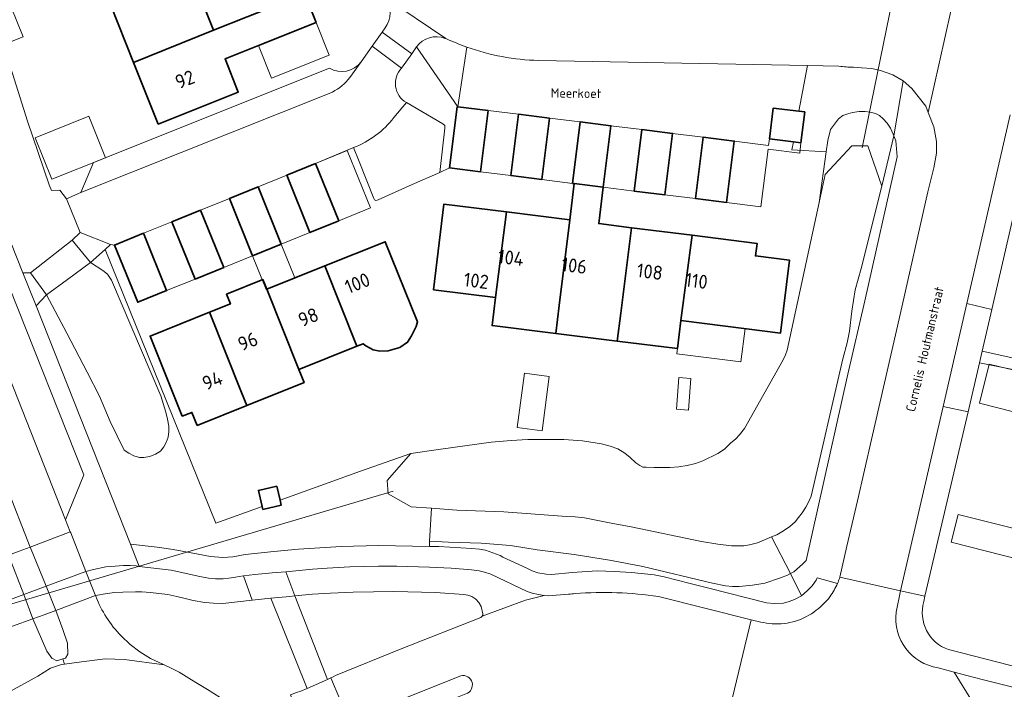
# Model space of a CAD drawing. Header units: metres. Extents: x 149984 to 156489, y 469398 to 478068.
# Tile 233 of 256: x 153684 to 153779, y 471790 to 471855. Entities that reach past the tile are written whole.
import ezdxf
from ezdxf.enums import TextEntityAlignment as Align

# ---------------------------------------------------------------- set-up
doc = ezdxf.new("R2010")
doc.units = ezdxf.units.M
doc.header["$LTSCALE"] = 0.75
for name, color, linetype, lineweight in [('B-WE-GR-BEPLANTING_CULTUUR_HEESTERS-GV', 252, 'Continuous', 18), ('B-WE-KW-KUNSTWERK_DUIKER-G', 6, 'Continuous', 18), ('B-WE-OG-BEBOUWING-GV', 6, 'Continuous', 35), ('B-WE-OG-BEBOUWING-T18', 1, 'Continuous', 18), ('B-WE-OG-BEBOUWING_LUIFEL-GV', 6, 'Continuous', 18), ('B-WE-OG-BEBOUWING_OVERBOUWING-GV', 6, 'Continuous', 18), ('B-WE-OG-TERREIN_BEGROEID-GV', 252, 'Continuous', 18), ('B-WE-OG-TERREIN_ERF-GV', 252, 'Continuous', 18), ('B-WE-OG-TOPOGRAFIE-T18', 7, 'Continuous', 18), ('B-WE-OG-WATER_MEER-GV', 252, 'Continuous', 18), ('B-WE-VH-GESLOTENVERHARDING_ASFALT-GV', 252, 'Continuous', 18), ('B-WE-VH-OPENVERHARDING_BETONSTRAATSTEEN-GV', 252, 'Continuous', 18), ('B-WE-VH-OPENVERHARDING_STRAATBAKSTEEN-GV', 252, 'Continuous', 18), ('B-WE-VH-OPENVERHARDING_TEGEL-GV', 252, 'Continuous', 18)]:
    doc.layers.add(name, color=color, linetype=linetype, lineweight=lineweight)
doc.styles.add('NLCS-ISO-M500-T18', font='NLCS-ISO.ttf', dxfattribs={"height": 0.9})
doc.styles.add('NLCS-ISO-M750-T18', font='NLCS-ISO.ttf', dxfattribs={"height": 1.35})

msp = doc.modelspace()

# ---------------------------------------------------------------- linework, layer by layer
at = {"layer": 'B-WE-GR-BEPLANTING_CULTUUR_HEESTERS-GV', "flags": 128}
for points in [[(153726.231, 471846.465), (153722.232, 471852.268), (153721.765, 471851.589), (153720.777, 471850.195)], [(153679.87, 471841.09), (153684.119, 471830.417), (153684.848, 471830.41), (153684.87, 471830.41), (153688.887, 471833.56), (153689.668, 471834.32), (153688.33, 471837.57), (153687.69, 471838.406), (153686.892, 471838.374), (153686.67, 471838.91), (153684.558, 471845.07), (153682.58, 471851.431)], [(153763.11, 471850.391), (153760.067, 471850.449), (153759.251, 471846.037), (153759.813, 471845.967), (153759.442, 471842.985), (153758.704, 471843.077), (153758.559, 471842.294), (153761.883, 471842.117), (153762.03, 471843.19), (153762.31, 471844.26), (153763.08, 471845.3), (153763.48, 471845.61), (153763.97, 471845.79), (153764.43, 471845.9), (153765.08, 471846.02), (153765.67, 471846.01), (153766.13, 471845.96), (153766.65, 471845.83), (153767.04, 471845.62), (153767.41, 471845.3), (153767.78, 471844.87), (153768.1, 471844.39), (153768.38, 471843.83), (153768.443, 471843.664), (153769.346, 471848.985)], [(153769.346, 471848.985), (153768.323, 471849.56), (153767.152, 471849.976), (153766.311, 471850.167), (153765.288, 471850.229), (153764.528, 471850.284)], [(153721.241, 471846.886), (153724.763, 471844.826), (153724.957, 471844.643), (153724.983, 471844.4), (153724.473, 471840.121), (153725.431, 471840.548), (153726.167, 471846.473), (153726.223, 471846.466), (153726.231, 471846.465)], [(153711.02, 471789.942), (153711.633, 471790.198), (153708.118, 471798.943), (153706.327, 471798.742), (153703.476, 471798.423), (153702.575, 471798.441), (153701.727, 471798.512), (153700.62, 471798.691), (153699.696, 471798.946), (153699.02, 471799.104), (153698.151, 471799.272), (153697.284, 471799.398), (153696.471, 471799.481), (153695.638, 471799.53), (153695.02, 471799.547), (153693.808, 471799.522), (153693.023, 471799.465), (153692.289, 471799.387), (153691.146, 471799.204), (153691.18, 471799.12)], [(153693.628, 471795.275), (153694.501, 471794.454), (153695.455, 471793.728), (153696.478, 471793.105), (153697.805, 471792.489), (153698.422, 471792.203), (153699.263, 471791.772), (153700.87, 471790.78), (153701.985, 471790.086), (153703.223, 471789.315)]]:
    msp.add_lwpolyline(points, dxfattribs=at)
at = {"layer": 'B-WE-GR-BEPLANTING_CULTUUR_HEESTERS-GV'}
for points in [[(153720.777, 471850.195, 0.490753), (153721.241, 471846.886)], [(153764.528, 471850.284, -0.025945), (153763.11, 471850.391)], [(153691.18, 471799.12, 0.099325), (153693.628, 471795.275)]]:
    msp.add_lwpolyline(points, format="xyb", dxfattribs=at)
at = {"layer": 'B-WE-GR-BEPLANTING_CULTUUR_HEESTERS-GV', "flags": 128}
for points in [[(153767.28, 471838.78), (153768.443, 471843.664), (153768.38, 471843.83), (153768.1, 471844.39), (153767.78, 471844.87), (153767.41, 471845.3), (153767.04, 471845.62), (153766.65, 471845.83), (153766.13, 471845.96), (153765.67, 471846.01), (153765.08, 471846.02), (153764.43, 471845.9), (153763.97, 471845.79), (153763.48, 471845.61), (153763.08, 471845.3), (153762.31, 471844.26), (153762.03, 471843.19), (153761.883, 471842.117), (153761.214, 471837.22), (153761.8, 471839.92), (153764.38, 471842.7), (153765.92, 471842.69)], [(153685.398, 471827.206), (153694.54, 471804.16), (153697.12, 471803.864), (153698.667, 471803.63), (153700.4, 471803.331), (153702.281, 471802.948), (153703.468, 471802.881), (153704.455, 471802.924), (153705.625, 471803.146), (153708.42, 471803.454), (153710.799, 471803.683), (153714.92, 471803.917), (153718.542, 471804.019), (153723.499, 471803.935), (153723.495, 471804.447), (153723.681, 471807.627), (153721.72, 471807.76), (153719.49, 471809.03), (153719.37, 471810.32), (153721.67, 471812.94), (153716.81, 471811.23), (153709.013, 471808.418), (153709.126, 471807.93), (153707.344, 471807.518), (153707.28, 471807.793), (153702.79, 471806.174), (153692.076, 471832.647), (153690.664, 471831.392), (153691.85, 471830.64), (153692.32, 471830.28), (153692.69, 471829.69), (153697.46, 471818.5), (153697.95, 471816.94), (153698.12, 471816.26), (153698.25, 471815.58), (153698.26, 471815.05), (153698.18, 471814.52), (153698, 471813.99), (153697.77, 471813.56), (153697.44, 471813.16), (153696.95, 471812.86), (153696.42, 471812.63), (153695.83, 471812.54), (153695.4, 471812.54), (153694.87, 471812.69), (153694.38, 471812.95), (153693.92, 471813.26), (153692.58, 471816.03), (153691.53, 471818.47), (153690.36, 471820.79), (153688.39, 471824.57), (153686.41, 471828.282)], [(153690.664, 471831.392), (153688.44, 471829.764), (153686.41, 471828.282), (153688.39, 471824.57), (153690.36, 471820.79), (153691.53, 471818.47), (153692.58, 471816.03), (153693.92, 471813.26), (153694.38, 471812.95), (153694.87, 471812.69), (153695.4, 471812.54), (153695.83, 471812.54), (153696.42, 471812.63), (153696.95, 471812.86), (153697.44, 471813.16), (153697.77, 471813.56), (153698, 471813.99), (153698.18, 471814.52), (153698.26, 471815.05), (153698.25, 471815.58), (153698.12, 471816.26), (153697.95, 471816.94), (153697.46, 471818.5), (153692.69, 471829.69), (153692.32, 471830.28), (153691.85, 471830.64)], [(153710.434, 471799.16), (153713.606, 471791.063), (153713.944, 471791.233), (153714.152, 471791.327), (153714.385, 471791.435), (153720.736, 471794.025), (153728.445, 471797.064), (153728.592, 471797.197), (153728.638, 471797.286), (153728.643, 471797.414), (153728.484, 471798.121), (153728.273, 471798.499), (153727.974, 471798.83), (153727.593, 471799.077), (153727.2, 471799.219), (153726.795, 471799.296), (153724.062, 471799.469), (153720.025, 471799.572), (153716.086, 471799.522), (153713.89, 471799.42), (153712.15, 471799.307)]]:
    msp.add_lwpolyline(points, close=True, dxfattribs=at)
at = {"layer": 'B-WE-KW-KUNSTWERK_DUIKER-G', "flags": 128}
for points in [[(153765.354, 471842.494), (153770.061, 471865.389)], [(153660.29, 471791.678), (153719.977, 471809.284)]]:
    msp.add_lwpolyline(points, dxfattribs=at)
at = {"layer": 'B-WE-OG-BEBOUWING-GV', "flags": 128}
for points in [[(153692.602, 471856.366), (153694.846, 471850.739), (153702.584, 471853.879), (153700.354, 471859.467)], [(153694.846, 471850.739), (153697.221, 471844.785), (153704.97, 471847.896), (153703.695, 471851.093), (153706.937, 471852.385), (153712.511, 471854.607), (153711.4, 471857.394), (153705.827, 471855.172), (153702.584, 471853.879)], [(153725.431, 471840.548), (153728.419, 471840.177), (153729.155, 471846.102), (153726.231, 471846.465), (153726.223, 471846.466), (153726.167, 471846.473)], [(153756.381, 471843.366), (153758.704, 471843.077), (153759.442, 471842.985), (153759.813, 471845.967), (153759.251, 471846.037), (153756.752, 471846.348)], [(153734.354, 471839.44), (153735.09, 471845.364), (153732.102, 471845.736), (153731.366, 471839.811)], [(153740.306, 471838.69), (153741.043, 471844.625), (153738.066, 471844.995), (153737.329, 471839.06), (153737.492, 471839.04)], [(153746.28, 471837.948), (153747.017, 471843.882), (153744.03, 471844.253), (153743.293, 471838.319)], [(153752.244, 471837.207), (153752.982, 471843.141), (153749.985, 471843.514), (153749.247, 471837.579)], [(153712.449, 471840.976), (153709.671, 471839.85), (153711.915, 471834.312), (153714.693, 471835.438)], [(153706.893, 471838.724), (153704.115, 471837.598), (153706.359, 471832.06), (153709.137, 471833.186)], [(153737.055, 471835.521), (153736.049, 471827.251), (153735.718, 471824.534), (153741.666, 471823.791), (153741.997, 471826.508), (153743.035, 471834.77), (153739.864, 471835.168), (153740.306, 471838.69), (153737.492, 471839.04)], [(153729.873, 471828.022), (153730.926, 471836.291), (153724.876, 471837.051), (153723.874, 471828.772)], [(153701.327, 471836.468), (153698.549, 471835.342), (153700.794, 471829.804), (153703.572, 471830.93)], [(153736.049, 471827.251), (153737.055, 471835.521), (153730.926, 471836.291), (153729.873, 471828.022), (153729.542, 471825.305), (153735.718, 471824.534)], [(153693.003, 471833.094), (153695.247, 471827.556), (153698.035, 471828.686), (153695.791, 471834.224)], [(153743.035, 471834.77), (153741.997, 471826.508), (153741.666, 471823.791), (153747.479, 471823.068), (153747.818, 471825.78), (153748.91, 471834.032)], [(153748.91, 471834.032), (153747.818, 471825.78), (153754.159, 471824.988), (153757.463, 471824.575), (153758.344, 471831.619), (153755.04, 471832.032), (153755.191, 471833.243)], [(153713.353, 471831.067), (153716.454, 471823.303), (153717.047, 471823.541), (153717.323, 471823.341), (153718.042, 471822.944), (153718.686, 471822.82), (153719.479, 471822.845), (153720.62, 471823.167), (153721.338, 471823.688), (153721.735, 471824.308), (153721.983, 471824.754), (153722.181, 471825.225), (153722.315, 471825.651), (153719.205, 471833.411)], [(153716.454, 471823.303), (153713.353, 471831.067), (153707.736, 471828.817), (153710.839, 471821.052)], [(153702.188, 471826.594), (153705.29, 471818.829), (153705.795, 471817.569), (153711.343, 471819.793), (153710.839, 471821.052), (153707.736, 471828.817), (153707.365, 471829.746), (153703.837, 471828.336), (153704.209, 471827.404)], [(153699.536, 471816.524), (153700.489, 471816.906), (153700.994, 471815.645), (153705.795, 471817.569), (153705.29, 471818.829), (153702.188, 471826.594), (153696.434, 471824.289)], [(153707.344, 471807.518), (153709.126, 471807.93), (153709.013, 471808.418), (153708.703, 471809.759), (153706.921, 471809.347), (153707.28, 471807.793)]]:
    msp.add_lwpolyline(points, close=True, dxfattribs=at)
at = {"layer": 'B-WE-OG-BEBOUWING_LUIFEL-GV', "flags": 128}
for points in [[(153712.511, 471854.607), (153706.938, 471852.385), (153708.192, 471849.238), (153713.766, 471851.46)], [(153732.102, 471845.736), (153729.155, 471846.102), (153728.419, 471840.177), (153731.366, 471839.811)], [(153738.066, 471844.995), (153735.09, 471845.364), (153734.354, 471839.44), (153737.329, 471839.06)], [(153744.03, 471844.253), (153741.043, 471844.625), (153740.306, 471838.69), (153743.293, 471838.319)], [(153749.985, 471843.514), (153747.017, 471843.882), (153746.28, 471837.948), (153749.247, 471837.579)], [(153752.982, 471843.141), (153752.244, 471837.207), (153755.563, 471836.794), (153756.257, 471842.372), (153759.318, 471841.991), (153759.442, 471842.985), (153756.381, 471843.366), (153756.301, 471842.728)], [(153712.449, 471840.976), (153714.693, 471835.438), (153717.769, 471836.684), (153715.525, 471842.222)], [(153709.671, 471839.85), (153706.893, 471838.724), (153709.137, 471833.186), (153711.915, 471834.312)], [(153704.115, 471837.598), (153701.327, 471836.468), (153703.572, 471830.93), (153706.359, 471832.06)], [(153698.549, 471835.342), (153695.791, 471834.224), (153698.035, 471828.686), (153700.794, 471829.804)], [(153709.137, 471833.186), (153706.359, 471832.06), (153707.682, 471828.795), (153707.736, 471828.817), (153710.452, 471829.905)], [(153747.818, 471825.78), (153747.418, 471822.581), (153753.625, 471821.806), (153754.025, 471825.005)], [(153782.56, 471816.816), (153783.309, 471820.201), (153777.671, 471821.577), (153776.712, 471817.785), (153781.676, 471816.528)], [(153780.568, 471802.675), (153781.25, 471805.377), (153774.659, 471807.041), (153773.977, 471804.339)]]:
    msp.add_lwpolyline(points, close=True, dxfattribs=at)
at = {"layer": 'B-WE-OG-BEBOUWING_OVERBOUWING-GV', "flags": 128}
for points in [[(153680.467, 471851.776), (153684.143, 471853.243), (153682.387, 471857.642), (153678.711, 471856.175)], [(153692.116, 471841.529), (153690.503, 471845.555), (153685.313, 471843.475), (153686.926, 471839.45)], [(153735.062, 471820.376), (153732.671, 471820.689), (153731.984, 471815.442), (153734.375, 471815.129)], [(153747.379, 471817.215), (153748.552, 471817.122), (153748.796, 471820.183), (153747.622, 471820.276)]]:
    msp.add_lwpolyline(points, close=True, dxfattribs=at)
at = {"layer": 'B-WE-OG-TERREIN_BEGROEID-GV', "flags": 128}
for points in [[(153772.561, 471841.968), (153772.561, 471843.118), (153772.306, 471844.513), (153771.763, 471845.898), (153771.518, 471846.526), (153770.165, 471848.24), (153769.346, 471848.985), (153768.443, 471843.664), (153768.63, 471843.17), (153768.75, 471841.63), (153765.64, 471827.68), (153763.98, 471820.6), (153759.94, 471802.58), (153759.6, 471802.23), (153758.75, 471801.47), (153758.437, 471801.308), (153759.483, 471799.161), (153760.055, 471799.643), (153760.529, 471800.123), (153760.9, 471800.658), (153761.004, 471800.897), (153762.978, 471800.361)], [(153763.163, 471800.836), (153763.195, 471800.968), (153763.894, 471803.965), (153764.905, 471808.352), (153766.268, 471814.283), (153769.058, 471826.369), (153771.709, 471838.252), (153772.295, 471840.552), (153772.561, 471841.968)]]:
    msp.add_lwpolyline(points, dxfattribs=at)
for points in [[(153768.443, 471843.664), (153767.28, 471838.78), (153765.27, 471830.82), (153764.69, 471828.76), (153764.36, 471826.69), (153764.14, 471824.76), (153763.91, 471823.62), (153763.51, 471822.08), (153760.44, 471808.81), (153760.21, 471808.28), (153759.9, 471807.73), (153759.55, 471807.19), (153759.21, 471806.72), (153758.87, 471806.32), (153758.35, 471805.87), (153757.76, 471805.46), (153757.11, 471805.07), (153756.604, 471804.862), (153758.437, 471801.308), (153758.75, 471801.47), (153759.6, 471802.23), (153759.94, 471802.58), (153763.98, 471820.6), (153765.64, 471827.68), (153768.75, 471841.63), (153768.63, 471843.17)], [(153723.495, 471804.447), (153725.33, 471804.36), (153728.48, 471804.25), (153731.32, 471804.03), (153733.91, 471803.62), (153737.49, 471803.16), (153741.1, 471802.57), (153744.15, 471801.99), (153750.88, 471800.37), (153752.15, 471800.11), (153752.82, 471800.07), (153753.45, 471800.07), (153754.76, 471800.19), (153755.37, 471800.27), (153755.94, 471800.39), (153757.45, 471800.89), (153758.15, 471801.16), (153758.437, 471801.308), (153756.604, 471804.862), (153755.24, 471804.3), (153754.46, 471804.08), (153753.92, 471804.01), (153753.29, 471803.99), (153752.73, 471804), (153751.38, 471804.17), (153749.82, 471804.42), (153743.01, 471805.83), (153741.08, 471806.19), (153738.48, 471806.71), (153737.58, 471806.79), (153736.75, 471806.83), (153730.68, 471807.27), (153726.14, 471807.46), (153723.681, 471807.627)], [(153759.483, 471799.161), (153758.437, 471801.308), (153758.15, 471801.16), (153757.45, 471800.89), (153755.94, 471800.39), (153755.37, 471800.27), (153754.76, 471800.19), (153753.45, 471800.07), (153752.82, 471800.07), (153752.15, 471800.11), (153750.88, 471800.37), (153744.15, 471801.99), (153741.1, 471802.57), (153737.49, 471803.16), (153733.91, 471803.62), (153731.32, 471804.03), (153728.48, 471804.25), (153725.33, 471804.36), (153723.495, 471804.447), (153723.499, 471803.935), (153724.377, 471803.915), (153727.576, 471803.739), (153728.315, 471803.674), (153728.897, 471803.574), (153729.627, 471803.331), (153730.327, 471803.065), (153730.588, 471802.892), (153732.921, 471801.829), (153733.418, 471801.574), (153733.974, 471801.38), (153734.761, 471801.26), (153735.336, 471801.211), (153737.298, 471801.423), (153739.708, 471801.566), (153741.389, 471801.523), (153743.036, 471801.428), (153745.218, 471801.184), (153746.211, 471801.01), (153748.722, 471800.348), (153750.533, 471799.901), (153756.092, 471798.48), (153756.846, 471798.411), (153757.763, 471798.449), (153758.308, 471798.602), (153758.83, 471798.8)]]:
    msp.add_lwpolyline(points, close=True, dxfattribs=at)
at = {"layer": 'B-WE-OG-TERREIN_BEGROEID-GV'}
msp.add_lwpolyline([(153762.978, 471800.361, 0.018588), (153763.163, 471800.836)], format="xyb", dxfattribs=at)
at = {"layer": 'B-WE-OG-TERREIN_ERF-GV', "flags": 128}
for points in [[(153664.151, 471898.418), (153666.596, 471892.271), (153664.605, 471891.433), (153679.929, 471850.542), (153682.58, 471851.431), (153684.558, 471845.07), (153686.67, 471838.91), (153686.892, 471838.374), (153687.69, 471838.406), (153688.33, 471837.57), (153689.742, 471838.169), (153690.97, 471841.07), (153713.788, 471850.212)], [(153693.825, 471875.838), (153695.951, 471870.507), (153698.126, 471865.053), (153706.946, 471868.569), (153706.968, 471868.514), (153708.06, 471865.772), (153702.487, 471863.551), (153699.241, 471862.257), (153700.354, 471859.467), (153702.584, 471853.879), (153705.827, 471855.172), (153711.4, 471857.394), (153712.511, 471854.607), (153706.937, 471852.385), (153703.695, 471851.093), (153704.97, 471847.896), (153697.221, 471844.785), (153694.846, 471850.739), (153692.602, 471856.366), (153690.37, 471861.96), (153688.198, 471867.406), (153686.143, 471866.586), (153684.008, 471871.919), (153681.618, 471877.91)], [(153716.873, 471850.799), (153717.948, 471852.336), (153718.915, 471853.698), (153719.176, 471854.089)], [(153727.092, 471852.241), (153726.231, 471846.465), (153729.155, 471846.102), (153728.419, 471840.177), (153725.431, 471840.548), (153724.473, 471840.121), (153721.796, 471838.935), (153718.511, 471837.48)], [(153724.365, 471813.315), (153729.44, 471814.02), (153731.38, 471814.18), (153732.99, 471814.28), (153735.46, 471814.29), (153736.48, 471814.28), (153738.3, 471814.14), (153740.14, 471813.87), (153740.97, 471813.64), (153741.73, 471813.37), (153742.4, 471812.97), (153742.91, 471812.54), (153743.45, 471812.01), (153743.83, 471811.77), (153744.15, 471811.6), (153744.46, 471811.6), (153745.24, 471811.56), (153746.74, 471811.57), (153747.61, 471811.65), (153748.43, 471811.76), (153749.22, 471811.97), (153749.93, 471812.21), (153751.39, 471812.93), (153752.03, 471813.36), (153752.62, 471813.92), (153753.14, 471814.34), (153753.49, 471814.74), (153753.98, 471815.35), (153757.72, 471821.98), (153757.96, 471822.47), (153758.11, 471822.91), (153761.214, 471837.22), (153761.883, 471842.117), (153758.559, 471842.294), (153758.704, 471843.077), (153756.381, 471843.366), (153756.752, 471846.348), (153759.251, 471846.037), (153760.067, 471850.449), (153734.04, 471850.943)], [(153718.104, 471837.584), (153716.671, 471841.175), (153716.135, 471842.516), (153716.048, 471842.482), (153712.449, 471840.976), (153714.693, 471835.438), (153711.915, 471834.312), (153709.671, 471839.85), (153706.893, 471838.724), (153709.137, 471833.186), (153706.359, 471832.06), (153704.115, 471837.598), (153701.327, 471836.468), (153703.572, 471830.93), (153700.794, 471829.804), (153698.549, 471835.342), (153695.791, 471834.224), (153698.035, 471828.686), (153695.247, 471827.556), (153693.003, 471833.094), (153692.617, 471833.128), (153692.076, 471832.647), (153702.79, 471806.174), (153707.28, 471807.793), (153706.921, 471809.347), (153708.703, 471809.759), (153709.013, 471808.418), (153716.81, 471811.23), (153721.67, 471812.94), (153724.365, 471813.315)], [(153780.64, 471838.62), (153777.915, 471826.861), (153776.982, 471822.838), (153794.426, 471818.968)], [(153805.02, 471785.957), (153812.143, 471814.87), (153808.94, 471815.625), (153807.958, 471811.461), (153804.949, 471812.171), (153803.502, 471806.488), (153806.406, 471805.748), (153803.969, 471796.177), (153797.945, 471797.698), (153792.162, 471799.158), (153786.343, 471800.627), (153780.428, 471802.12), (153782.655, 471810.943), (153786.126, 471810.067), (153787.548, 471815.672), (153782.56, 471816.816), (153783.344, 471820.362), (153776.719, 471821.708), (153775.617, 471816.956), (153771.44, 471799.132), (153771.33, 471798.599)], [(153773.735, 471793.956), (153784.413, 471791.224), (153789.782, 471789.85)]]:
    msp.add_lwpolyline(points, dxfattribs=at)
at = {"layer": 'B-WE-OG-TERREIN_ERF-GV'}
for points in [[(153719.176, 471854.089, 0.323069), (153719.227, 471857.045)], [(153734.04, 471850.943, -0.078584), (153727.092, 471852.241)], [(153713.788, 471850.212, 0.378964), (153716.873, 471850.799)], [(153718.511, 471837.48, -0.569858), (153718.104, 471837.584)], [(153771.33, 471798.599, 0.397828), (153773.735, 471793.956)]]:
    msp.add_lwpolyline(points, format="xyb", dxfattribs=at)
at = {"layer": 'B-WE-OG-TERREIN_ERF-GV', "flags": 128}
for points in [[(153732.102, 471845.736), (153735.09, 471845.364), (153734.354, 471839.44), (153731.366, 471839.811)], [(153743.035, 471834.77), (153748.91, 471834.032), (153755.191, 471833.243), (153755.04, 471832.032), (153758.344, 471831.619), (153757.463, 471824.575), (153754.159, 471824.988), (153747.818, 471825.78), (153747.479, 471823.068), (153741.666, 471823.791), (153735.718, 471824.534), (153729.542, 471825.305), (153729.873, 471828.022), (153723.874, 471828.772), (153724.876, 471837.051), (153730.926, 471836.291), (153737.055, 471835.521), (153737.492, 471839.04), (153737.329, 471839.06), (153738.066, 471844.995), (153741.043, 471844.625), (153740.306, 471838.69), (153739.864, 471835.168)], [(153744.03, 471844.253), (153747.017, 471843.882), (153746.28, 471837.948), (153743.293, 471838.319)], [(153749.247, 471837.579), (153749.985, 471843.514), (153752.982, 471843.141), (153752.244, 471837.207)], [(153713.353, 471831.067), (153719.205, 471833.411), (153722.315, 471825.651), (153722.181, 471825.225), (153721.983, 471824.754), (153721.735, 471824.308), (153721.338, 471823.688), (153720.62, 471823.167), (153719.479, 471822.845), (153718.686, 471822.82), (153718.042, 471822.944), (153717.323, 471823.341), (153717.047, 471823.541), (153716.454, 471823.303), (153710.839, 471821.052), (153711.343, 471819.793), (153705.795, 471817.569), (153700.994, 471815.645), (153700.489, 471816.906), (153699.536, 471816.524), (153696.434, 471824.289), (153702.188, 471826.594), (153704.209, 471827.404), (153703.837, 471828.336), (153707.365, 471829.746), (153707.736, 471828.817)]]:
    msp.add_lwpolyline(points, close=True, dxfattribs=at)
at = {"layer": 'B-WE-OG-WATER_MEER-GV', "flags": 128}
msp.add_lwpolyline([(153753.98, 471815.35), (153753.49, 471814.74), (153753.14, 471814.34), (153752.62, 471813.92), (153752.03, 471813.36), (153751.39, 471812.93), (153749.93, 471812.21), (153749.22, 471811.97), (153748.43, 471811.76), (153747.61, 471811.65), (153746.74, 471811.57), (153745.24, 471811.56), (153744.46, 471811.6), (153744.15, 471811.6), (153743.83, 471811.77), (153743.45, 471812.01), (153742.91, 471812.54), (153742.4, 471812.97), (153741.73, 471813.37), (153740.97, 471813.64), (153740.14, 471813.87), (153738.3, 471814.14), (153736.48, 471814.28), (153735.46, 471814.29), (153732.99, 471814.28), (153731.38, 471814.18), (153729.44, 471814.02), (153724.365, 471813.315), (153721.67, 471812.94), (153719.37, 471810.32), (153719.49, 471809.03), (153721.72, 471807.76), (153723.681, 471807.627), (153726.14, 471807.46), (153730.68, 471807.27), (153736.75, 471806.83), (153737.58, 471806.79), (153738.48, 471806.71), (153741.08, 471806.19), (153743.01, 471805.83), (153749.82, 471804.42), (153751.38, 471804.17), (153752.73, 471804), (153753.29, 471803.99), (153753.92, 471804.01), (153754.46, 471804.08), (153755.24, 471804.3), (153756.604, 471804.862), (153757.11, 471805.07), (153757.76, 471805.46), (153758.35, 471805.87), (153758.87, 471806.32), (153759.21, 471806.72), (153759.55, 471807.19), (153759.9, 471807.73), (153760.21, 471808.28), (153760.44, 471808.81), (153763.51, 471822.08), (153763.91, 471823.62), (153764.14, 471824.76), (153764.36, 471826.69), (153764.69, 471828.76), (153765.27, 471830.82), (153767.28, 471838.78), (153765.92, 471842.69), (153764.38, 471842.7), (153761.8, 471839.92), (153761.214, 471837.22), (153758.11, 471822.91), (153757.96, 471822.47), (153757.72, 471821.98)], close=True, dxfattribs=at)
at = {"layer": 'B-WE-VH-GESLOTENVERHARDING_ASFALT-GV', "flags": 128}
for points in [[(153670.69, 471839.28), (153676.52, 471824.83), (153677.92, 471821.47), (153684.83, 471803.88), (153688.714, 471805.341), (153688.25, 471806.52), (153679.813, 471827.794), (153676.013, 471836.782), (153674.981, 471839.321), (153672.573, 471845.246), (153669.881, 471852.161), (153667.702, 471857.545), (153659.61, 471886.81), (153656.43, 471894.84), (153653.52, 471902.16), (153649.67, 471911.69), (153647.06, 471918.32), (153644.05, 471925.83), (153640.58, 471934.58), (153633.23, 471953.18)], [(153691.18, 471799.12), (153691.146, 471799.204), (153687.31, 471797.74), (153687.99, 471795.89), (153688.43, 471794.58), (153688.48, 471793.53), (153688.25, 471793.14)], [(153681.501, 471790.46), (153680.904, 471788.647), (153682.623, 471789.766), (153685.563, 471791.396), (153686.798, 471792.162), (153687.86, 471792.508), (153688.15, 471792.549), (153688.005, 471793.06), (153687.42, 471792.87), (153686.92, 471793.14), (153686.45, 471793.79), (153685.1, 471796.94), (153681.101, 471795.504), (153681.29, 471795.05)], [(153688.25, 471793.14), (153688.005, 471793.06), (153688.15, 471792.549), (153689.787, 471792.779), (153692.084, 471793.051), (153693.961, 471793.002), (153697.805, 471792.489), (153696.478, 471793.105), (153695.455, 471793.728), (153694.501, 471794.454), (153693.628, 471795.275)], [(153701.985, 471790.086), (153700.87, 471790.78), (153699.263, 471791.772), (153698.422, 471792.203), (153697.805, 471792.489), (153693.961, 471793.002), (153692.084, 471793.051), (153689.787, 471792.779), (153688.15, 471792.549), (153687.86, 471792.508), (153686.798, 471792.162), (153685.563, 471791.396), (153682.623, 471789.766)]]:
    msp.add_lwpolyline(points, dxfattribs=at)
for points in [[(153688.25, 471806.52), (153690.02, 471810.86), (153682.83, 471828.99), (153679, 471838.05), (153677.987, 471840.543), (153675.59, 471846.44), (153672.9, 471853.35), (153668.89, 471863.26), (153667.25, 471867.46), (153665.85, 471871.12), (153664.93, 471873.4), (153663.81, 471876.25), (153659.61, 471886.81), (153667.702, 471857.545), (153669.881, 471852.161), (153672.573, 471845.246), (153674.981, 471839.321), (153676.013, 471836.782), (153679.813, 471827.794)], [(153686.364, 471800.081), (153690.22, 471801.52), (153688.753, 471805.242), (153688.714, 471805.341), (153684.83, 471803.88), (153684.866, 471803.791)], [(153682.774, 471803.011), (153684.205, 471799.276), (153686.364, 471800.081), (153684.866, 471803.791), (153684.83, 471803.88), (153683.753, 471803.478), (153682.74, 471803.1)], [(153678.685, 471801.49), (153680.157, 471797.765), (153684.205, 471799.276), (153682.774, 471803.011), (153682.74, 471803.1), (153678.642, 471801.598)], [(153690.22, 471801.52), (153686.364, 471800.081), (153687.31, 471797.74), (153691.146, 471799.204), (153691.123, 471799.261)], [(153691.146, 471799.204), (153692.289, 471799.387), (153693.023, 471799.465), (153693.808, 471799.522), (153695.02, 471799.547), (153695.638, 471799.53), (153696.471, 471799.481), (153697.284, 471799.398), (153698.151, 471799.272), (153699.02, 471799.104), (153699.696, 471798.946), (153700.62, 471798.691), (153701.727, 471798.512), (153702.575, 471798.441), (153703.476, 471798.423), (153706.327, 471798.742), (153705.468, 471801.086), (153705.051, 471801.036), (153704.696, 471800.957), (153704.043, 471800.85), (153703.526, 471800.803), (153702.77, 471800.809), (153702.09, 471800.864), (153701.251, 471801.021), (153698.478, 471801.649), (153695.393, 471802.01), (153695.09, 471802.05), (153694.511, 471802.083), (153693.86, 471802.082), (153692.631, 471802.004), (153692.159, 471801.953), (153690.962, 471801.72), (153690.22, 471801.52), (153691.123, 471799.261)], [(153710.434, 471799.16), (153712.15, 471799.307), (153713.89, 471799.42), (153716.086, 471799.522), (153720.025, 471799.572), (153724.062, 471799.469), (153726.795, 471799.296), (153727.2, 471799.219), (153727.593, 471799.077), (153727.974, 471798.83), (153728.273, 471798.499), (153728.484, 471798.121), (153728.643, 471797.414), (153728.638, 471797.286), (153728.592, 471797.197), (153732.766, 471798.735), (153734.569, 471799.189), (153734.033, 471799.273), (153733.418, 471799.42), (153732.934, 471799.587), (153729.422, 471801.244), (153728.822, 471801.449), (153728.292, 471801.578), (153727.549, 471801.678), (153725.587, 471801.821), (153723.472, 471801.943), (153720.337, 471802.034), (153718.539, 471802.023), (153715.766, 471801.951), (153713.568, 471801.837), (153712.158, 471801.731), (153709.58, 471801.491)], [(153710.434, 471799.16), (153709.58, 471801.491), (153708.251, 471801.392), (153706.565, 471801.217), (153705.468, 471801.086), (153706.327, 471798.742), (153708.118, 471798.943), (153709.962, 471799.104)], [(153686.364, 471800.081), (153684.205, 471799.276), (153685.1, 471796.94), (153686.17, 471797.327), (153687.31, 471797.74)], [(153685.1, 471796.94), (153684.205, 471799.276), (153680.157, 471797.765), (153681.101, 471795.504)], [(153713.944, 471791.233), (153713.606, 471791.063), (153711.633, 471790.198), (153711.02, 471789.942), (153710.609, 471789.793), (153710.032, 471789.571), (153711.648, 471785.516), (153711.742, 471785.555), (153712.262, 471785.773), (153713.019, 471786.076), (153715.239, 471786.906), (153715.666, 471787.086)]]:
    msp.add_lwpolyline(points, close=True, dxfattribs=at)
at = {"layer": 'B-WE-VH-GESLOTENVERHARDING_ASFALT-GV'}
msp.add_lwpolyline([(153693.628, 471795.275, -0.099325), (153691.18, 471799.12)], format="xyb", dxfattribs=at)
at = {"layer": 'B-WE-VH-OPENVERHARDING_BETONSTRAATSTEEN-GV', "flags": 128}
for points in [[(153783.066, 471860.462), (153788.316, 471883.262), (153787.484, 471884.589), (153787.475, 471884.591), (153782.722, 471885.636), (153777.146, 471861.547), (153775.093, 471858.577), (153774.491, 471858.204), (153771.763, 471845.898), (153772.306, 471844.513), (153772.561, 471843.118), (153772.561, 471841.968), (153772.295, 471840.552), (153771.709, 471838.252), (153769.058, 471826.369), (153766.268, 471814.283), (153764.905, 471808.352), (153763.894, 471803.965), (153763.195, 471800.968), (153769.093, 471799.628), (153773.218, 471817.485), (153775.498, 471827.421), (153779.693, 471845.695)], [(153764.528, 471850.284), (153765.288, 471850.229), (153766.311, 471850.167), (153767.152, 471849.976), (153768.323, 471849.56), (153769.346, 471848.985), (153770.165, 471848.24), (153771.518, 471846.526), (153771.763, 471845.898), (153774.491, 471858.204)], [(153719.227, 471857.045), (153725.059, 471853.059)], [(153724.996, 471853.086), (153725.059, 471853.059), (153719.227, 471857.045)], [(153719.176, 471854.089), (153718.915, 471853.698), (153721.765, 471851.589), (153722.232, 471852.268)], [(153713.788, 471850.212), (153690.97, 471841.07), (153689.742, 471838.169), (153714.093, 471847.895)], [(153715.763, 471849.302), (153716.873, 471850.799)], [(153734.04, 471850.943), (153760.067, 471850.449), (153763.11, 471850.391)], [(153718.511, 471837.48), (153721.796, 471838.935), (153724.473, 471840.121), (153724.983, 471844.4), (153724.957, 471844.643), (153724.763, 471844.826), (153721.241, 471846.886), (153720.036, 471845.421)], [(153716.135, 471842.516), (153716.671, 471841.175), (153718.104, 471837.584)], [(153683.753, 471803.478), (153684.83, 471803.88), (153677.92, 471821.47)], [(153768.652, 471797.593), (153769.093, 471799.628), (153763.195, 471800.968), (153763.163, 471800.836)], [(153736.955, 471799.318), (153734.969, 471799.161), (153734.569, 471799.189), (153732.766, 471798.735), (153728.592, 471797.197), (153728.445, 471797.064), (153720.736, 471794.025), (153714.385, 471791.435), (153714.152, 471791.327), (153713.944, 471791.233), (153715.666, 471787.086), (153716.002, 471787.221), (153726.514, 471791.426)], [(153754.636, 471796.842), (153745.648, 471799.085)], [(153752.81, 471789.331), (153754.636, 471796.842)], [(153754.636, 471796.842), (153752.81, 471789.331)], [(153755.553, 471796.62), (153754.636, 471796.842)], [(153799.975, 471778.82), (153800.434, 471778.762), (153800.766, 471778.723), (153802.237, 471784.618), (153800.857, 471784.96), (153800.223, 471785.147), (153794.604, 471786.563), (153790.456, 471787.622), (153789.286, 471787.923), (153783.919, 471789.305), (153783.106, 471789.514), (153780.427, 471787.852), (153780.193, 471787.912), (153776.312, 471788.912), (153775.971, 471789), (153774.27, 471791.785), (153772.71, 471792.192)], [(153726.514, 471791.426), (153716.002, 471787.221), (153715.666, 471787.086), (153715.239, 471786.906), (153715.795, 471785.477), (153715.999, 471785.296), (153716.326, 471785.426), (153716.433, 471785.468), (153716.664, 471785.56), (153727.014, 471789.664)]]:
    msp.add_lwpolyline(points, dxfattribs=at)
at = {"layer": 'B-WE-VH-OPENVERHARDING_BETONSTRAATSTEEN-GV'}
for points in [[(153719.227, 471857.045, -0.323069), (153719.176, 471854.089)], [(153722.232, 471852.268, -0.339403), (153724.996, 471853.086)], [(153725.059, 471853.059, 0.01), (153727.092, 471852.241)], [(153727.092, 471852.241, 0.078584), (153734.04, 471850.943)], [(153716.873, 471850.799, -0.378964), (153713.788, 471850.212)], [(153763.11, 471850.391, 0.025945), (153764.528, 471850.284)], [(153714.093, 471847.895, 0.109528), (153715.763, 471849.302)], [(153720.036, 471845.421, -0.135161), (153716.135, 471842.516)], [(153718.104, 471837.584, 0.569858), (153718.511, 471837.48)], [(153763.163, 471800.836, -0.018588), (153762.978, 471800.361)], [(153762.978, 471800.361, -0.055155), (153762.238, 471799.064)], [(153737.584, 471799.374, 0.00645), (153736.955, 471799.318)], [(153745.648, 471799.085, 0.057661), (153737.584, 471799.374)], [(153762.238, 471799.064, -0.068251), (153760.929, 471797.765)], [(153760.929, 471797.765, -0.185339), (153756.667, 471796.447)], [(153772.71, 471792.192, -0.403961), (153768.652, 471797.593)], [(153756.667, 471796.447, -0.020705), (153755.553, 471796.62)], [(153727.014, 471789.664, 0.948853), (153726.514, 471791.426)], [(153726.514, 471791.426, -0.948853), (153727.014, 471789.664)]]:
    msp.add_lwpolyline(points, format="xyb", dxfattribs=at)
at = {"layer": 'B-WE-VH-OPENVERHARDING_BETONSTRAATSTEEN-GV', "flags": 128}
for points in [[(153720.777, 471850.195), (153721.765, 471851.589), (153718.915, 471853.698), (153717.948, 471852.336)], [(153776.982, 471822.838), (153777.915, 471826.861), (153775.498, 471827.421), (153773.218, 471817.485), (153775.617, 471816.956), (153776.719, 471821.708)], [(153688.005, 471793.06), (153688.25, 471793.14), (153688.48, 471793.53), (153688.43, 471794.58), (153687.99, 471795.89), (153687.31, 471797.74), (153686.17, 471797.327), (153685.1, 471796.94), (153686.45, 471793.79), (153686.92, 471793.14), (153687.42, 471792.87)]]:
    msp.add_lwpolyline(points, close=True, dxfattribs=at)
at = {"layer": 'B-WE-VH-OPENVERHARDING_STRAATBAKSTEEN-GV', "flags": 128}
for points in [[(153720.777, 471850.195), (153717.948, 471852.336), (153716.873, 471850.799), (153715.763, 471849.302)], [(153714.093, 471847.895), (153689.742, 471838.169), (153688.33, 471837.57), (153689.668, 471834.32), (153692.617, 471833.128), (153693.003, 471833.094), (153695.791, 471834.224), (153698.549, 471835.342), (153701.327, 471836.468)], [(153720.036, 471845.421), (153721.241, 471846.886)], [(153701.327, 471836.468), (153704.115, 471837.598), (153706.893, 471838.724), (153709.671, 471839.85), (153712.449, 471840.976), (153716.048, 471842.482), (153716.135, 471842.516)]]:
    msp.add_lwpolyline(points, dxfattribs=at)
at = {"layer": 'B-WE-VH-OPENVERHARDING_STRAATBAKSTEEN-GV'}
for points in [[(153721.241, 471846.886, -0.490753), (153720.777, 471850.195)], [(153715.763, 471849.302, -0.109528), (153714.093, 471847.895)], [(153716.135, 471842.516, 0.135161), (153720.036, 471845.421)]]:
    msp.add_lwpolyline(points, format="xyb", dxfattribs=at)
at = {"layer": 'B-WE-VH-OPENVERHARDING_STRAATBAKSTEEN-GV', "flags": 128}
for points in [[(153689.668, 471834.32), (153688.887, 471833.56), (153690.664, 471831.392), (153692.076, 471832.647), (153692.617, 471833.128)], [(153688.44, 471829.764), (153690.664, 471831.392), (153688.887, 471833.56), (153684.87, 471830.41), (153684.848, 471830.41), (153686.41, 471828.282)], [(153684.848, 471830.41), (153684.119, 471830.417), (153685.398, 471827.206), (153686.41, 471828.282)]]:
    msp.add_lwpolyline(points, close=True, dxfattribs=at)
at = {"layer": 'B-WE-VH-OPENVERHARDING_TEGEL-GV'}
for points in [[(153724.996, 471853.086, 0.339403), (153722.232, 471852.268)], [(153727.092, 471852.241, -0.01), (153725.059, 471853.059)], [(153762.238, 471799.064, 0.055155), (153762.978, 471800.361)], [(153736.955, 471799.318, -0.00645), (153737.584, 471799.374)], [(153737.584, 471799.374, -0.057661), (153745.648, 471799.085)], [(153760.929, 471797.765, 0.068251), (153762.238, 471799.064)], [(153756.667, 471796.447, 0.185339), (153760.929, 471797.765)], [(153773.735, 471793.956, -0.397828), (153771.33, 471798.599)], [(153768.652, 471797.593, 0.403961), (153772.71, 471792.192)], [(153755.553, 471796.62, 0.020705), (153756.667, 471796.447)]]:
    msp.add_lwpolyline(points, format="xyb", dxfattribs=at)
at = {"layer": 'B-WE-VH-OPENVERHARDING_TEGEL-GV', "flags": 128}
for points in [[(153725.059, 471853.059), (153724.996, 471853.086)], [(153722.232, 471852.268), (153726.231, 471846.465), (153727.092, 471852.241)], [(153779.693, 471845.695), (153775.498, 471827.421), (153777.915, 471826.861), (153780.64, 471838.62), (153781.73, 471843.72), (153781.93, 471844.42), (153782.057, 471844.958)], [(153794.426, 471818.968), (153776.982, 471822.838), (153776.719, 471821.708), (153783.344, 471820.362)], [(153762.978, 471800.361), (153761.004, 471800.897), (153760.9, 471800.658), (153760.529, 471800.123), (153760.055, 471799.643), (153759.483, 471799.161), (153758.83, 471798.8), (153758.308, 471798.602), (153757.763, 471798.449), (153756.846, 471798.411), (153756.092, 471798.48), (153750.533, 471799.901), (153748.722, 471800.348), (153746.211, 471801.01), (153745.218, 471801.184), (153743.036, 471801.428), (153741.389, 471801.523), (153739.708, 471801.566), (153737.298, 471801.423), (153735.336, 471801.211), (153734.761, 471801.26), (153733.974, 471801.38), (153733.418, 471801.574), (153732.921, 471801.829), (153730.588, 471802.892), (153730.327, 471803.065), (153729.627, 471803.331), (153728.897, 471803.574), (153728.315, 471803.674), (153727.576, 471803.739), (153724.377, 471803.915), (153723.499, 471803.935), (153718.542, 471804.019), (153714.92, 471803.917), (153710.799, 471803.683), (153708.42, 471803.454), (153705.625, 471803.146), (153704.455, 471802.924), (153703.468, 471802.881), (153702.281, 471802.948), (153700.4, 471803.331), (153698.667, 471803.63), (153697.12, 471803.864), (153694.54, 471804.16), (153695.393, 471802.01), (153698.478, 471801.649), (153701.251, 471801.021), (153702.09, 471800.864), (153702.77, 471800.809), (153703.526, 471800.803), (153704.043, 471800.85), (153704.696, 471800.957), (153705.051, 471801.036), (153705.468, 471801.086), (153706.565, 471801.217), (153708.251, 471801.392), (153709.58, 471801.491), (153712.158, 471801.731), (153713.568, 471801.837), (153715.766, 471801.951), (153718.539, 471802.023), (153720.337, 471802.034), (153723.472, 471801.943), (153725.587, 471801.821), (153727.549, 471801.678), (153728.292, 471801.578), (153728.822, 471801.449), (153729.422, 471801.244), (153732.934, 471799.587), (153733.418, 471799.42), (153734.033, 471799.273), (153734.569, 471799.189), (153734.969, 471799.161), (153736.955, 471799.318)], [(153771.33, 471798.599), (153771.44, 471799.132), (153769.093, 471799.628), (153768.652, 471797.593)], [(153745.648, 471799.085), (153754.636, 471796.842), (153755.553, 471796.62)], [(153772.71, 471792.192), (153774.27, 471791.785), (153776.857, 471791.11), (153780.734, 471790.125), (153783.106, 471789.514), (153783.919, 471789.305), (153784.413, 471791.224), (153773.735, 471793.956)]]:
    msp.add_lwpolyline(points, dxfattribs=at)
for points in [[(153690.02, 471810.86), (153688.25, 471806.52), (153688.714, 471805.341), (153688.753, 471805.242), (153690.22, 471801.52), (153690.962, 471801.72), (153692.159, 471801.953), (153692.631, 471802.004), (153693.86, 471802.082), (153694.511, 471802.083), (153695.09, 471802.05), (153695.393, 471802.01), (153694.54, 471804.16), (153685.398, 471827.206), (153684.119, 471830.417), (153679.87, 471841.09), (153677.987, 471840.543), (153679, 471838.05), (153682.83, 471828.99)], [(153769.093, 471799.628), (153771.44, 471799.132), (153775.617, 471816.956), (153773.218, 471817.485)], [(153713.606, 471791.063), (153710.434, 471799.16), (153709.962, 471799.104), (153708.118, 471798.943), (153711.633, 471790.198)], [(153783.106, 471789.514), (153780.734, 471790.125), (153776.857, 471791.11), (153774.27, 471791.785), (153775.971, 471789), (153776.312, 471788.912), (153780.193, 471787.912), (153780.427, 471787.852)]]:
    msp.add_lwpolyline(points, close=True, dxfattribs=at)

# ---------------------------------------------------------------- texts
at = {"layer": 'B-WE-OG-BEBOUWING-T18', "style": 'NLCS-ISO-M750-T18'}
for s, rotation, p in [('92', 21.7, (153699.8, 471849.117)), ('104', 352.9, (153731.368, 471831.866)), ('106', 352.9, (153737.496, 471831.101)), ('108', 352.9, (153744.813, 471830.515)), ('100', 21.8, (153716.503, 471829.4)), ('102', 353.2, (153728.008, 471829.636)), ('110', 352.9, (153749.328, 471829.623)), ('98', 21.8, (153711.754, 471826.118)), ('96', 21.8, (153705.894, 471823.77)), ('94', 21.7, (153702.461, 471819.983))]:
    msp.add_text(s, height=1.35, rotation=rotation, dxfattribs=at).set_placement(p, align=Align.MIDDLE)
at = {"layer": 'B-WE-OG-TOPOGRAFIE-T18', "style": 'NLCS-ISO-M500-T18'}
for s, rotation, p in [('Meerkoet', 359.3, (153737.665, 471847.781)), ('Cornelis Houtmanstraat', 76.8, (153771.427, 471823.019))]:
    msp.add_text(s, height=0.9, rotation=rotation, dxfattribs=at).set_placement(p, align=Align.MIDDLE)

doc.saveas('drawing.dxf')
